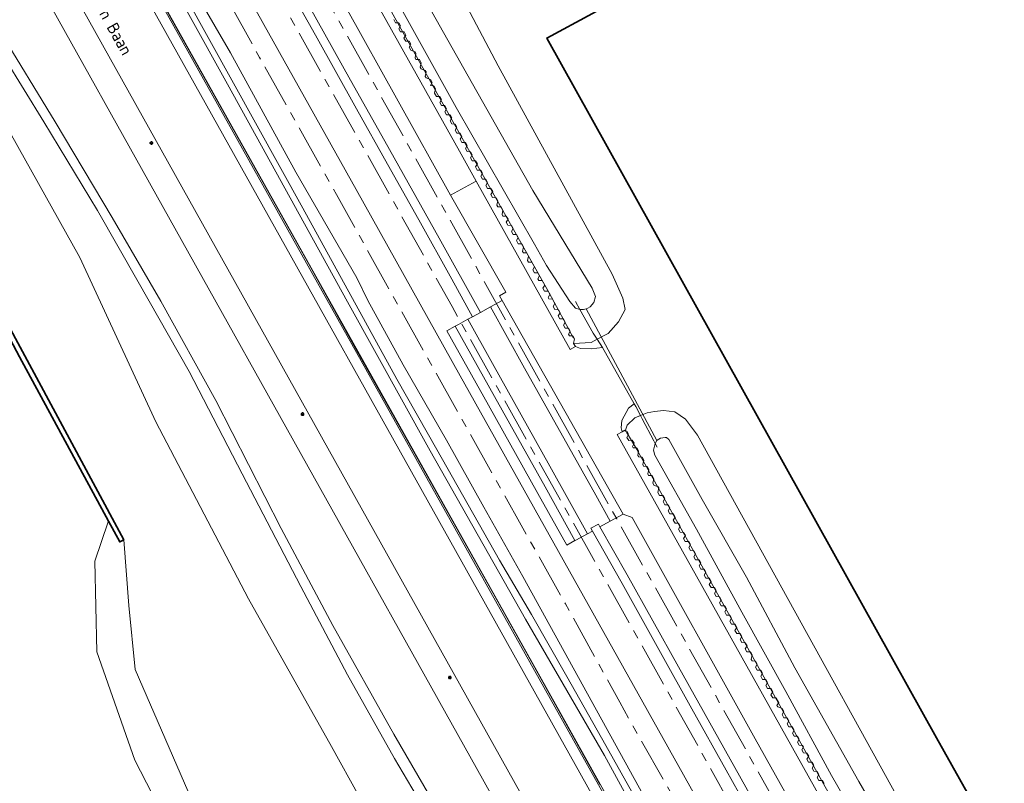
# Model space of a CAD drawing. Header units: metres. Extents: x 152610 to 160096, y 456114 to 462495.
# Tile 153 of 256: x 156691 to 156803, y 459245 to 459332. Entities that reach past the tile are written whole.
import ezdxf
from ezdxf.enums import TextEntityAlignment as Align

# ---------------------------------------------------------------- set-up
doc = ezdxf.new("R2010")
doc.units = ezdxf.units.M
doc.header["$LTSCALE"] = 0.5
doc.linetypes.add('AM-AS-SO', pattern=[16, 10, -2, 2, -2])
doc.layers.get('0').update_dxf_attribs({"linetype": 'CONTINUOUS'})
for name, color, linetype, lineweight in [('B-PV-AM-AS_SPOOR_TREIN-G', 10, 'AM-AS-SO', 18), ('B-PV-GK-KADEMUUR-GV', 251, 'CONTINUOUS', 35), ('B-PV-GK-KEERWAND_DAMWAND-G', 251, 'CONTINUOUS', 18), ('B-PV-GR-GRAS-GV', 251, 'CONTINUOUS', 13), ('B-PV-GR-GROENVOORZIENING-GV', 251, 'CONTINUOUS', 18), ('B-PV-GW-TALUD_KRUIN-G', 251, 'CONTINUOUS', 18), ('B-PV-IE-MEUBILAIR-S', 251, 'CONTINUOUS', 25), ('B-PV-IE-TERREINAFSCHEIDING_KUNSTMATIG_HEKWERK-G', 251, 'IE-TERREINAFSCHEIDING_KUNSTMATIG-SO', 18), ('B-PV-IE-TERREINAFSCHEIDING_KUNSTMATIG_MUUR-G', 251, 'IE-TERREINAFSCHEIDING_KUNSTMATIG-SO', 18), ('B-PV-KW-KUNSTWERK_DUIKER-G', 251, 'CONTINUOUS', 18), ('B-PV-KW-KUNSTWERK_GELUIDSWERING_SCHERM-G', 251, 'CONTINUOUS', 18), ('B-PV-OG-BEBOUWING-GV', 6, 'CONTINUOUS', 35), ('B-PV-OG-TERREIN_BEGROEID-GV', 251, 'CONTINUOUS', 18), ('B-PV-OG-TERREIN_OEVER-GV', 251, 'CONTINUOUS', 18), ('B-PV-OG-TOPOGRAFIE-T18', 1, 'CONTINUOUS', 18), ('B-PV-OG-WATER-GV', 251, 'CONTINUOUS', 18), ('B-PV-OG-WATER_SLOOT-GV', 251, 'CONTINUOUS', 18), ('B-PV-VH-GESLOTENVERHARDING-GV', 251, 'CONTINUOUS', 18), ('B-PV-VH-GESLOTENVERHARDING_ASFALT-GV', 251, 'CONTINUOUS', 18), ('B-PV-VH-HALFVERHARDING-GV', 251, 'CONTINUOUS', 18), ('B-PV-VH-OPENVERHARDING-GV', 251, 'CONTINUOUS', 18)]:
    doc.layers.add(name, color=color, linetype=linetype, lineweight=lineweight)
doc.styles.add('NLCS-ISO-M750-T18', font='NLCS-ISO.ttf', dxfattribs={"height": 1.35})
doc.linetypes.add('IE-TERREINAFSCHEIDING_KUNSTMATIG-SO', pattern='A,4,[82,NLCS.SHX,S=0.75,R=90,X=0,Y=0],4,-2', length=10)

# ---------------------------------------------------------------- blocks, each defined once
blk = doc.blocks.new('SIE-MEUBILAIR_PAAL_LICHTMAST-SO')
for points in [[(-0.62, 0), (-1, 0)], [(-0.71, 0.71), (-0.44, 0.44)], [(0, 1), (0, 0.62)], [(0.44, 0.44), (0.71, 0.71)], [(1, 0), (0.62, 0)], [(-0.71, -0.71), (-0.44, -0.44)], [(0, -0.62), (0, -1)], [(0.44, -0.44), (0.71, -0.71)]]:
    blk.add_lwpolyline(points)
blk.add_circle((0, 0), 0.5)

msp = doc.modelspace()

# ---------------------------------------------------------------- linework, layer by layer
at = {"layer": 'B-PV-AM-AS_SPOOR_TREIN-G', "flags": 128}
for points in [[(157073.923, 458703.508), (157070.489, 458709.249), (157066.91, 458714.847), (157062.128, 458721.638), (157057.097, 458728.631), (157051.869, 458735.802), (157045.506, 458744.715), (157041.014, 458751.493), (157037.872, 458756.499), (157030.564, 458769.065), (157025.182, 458778.679), (157019.95, 458788.16), (157014.87, 458797.196), (157009.159, 458807.451), (157003.692, 458817.33), (156998.247, 458827.019), (156992.902, 458836.561), (156987.974, 458845.38), (156981.862, 458856.321), (156975.771, 458867.273), (156970.421, 458876.824), (156964.866, 458886.746), (156959.338, 458896.601), (156954.475, 458905.291), (156949.616, 458914.045), (156945.027, 458922.246), (156940.787, 458929.811), (156935.089, 458940.098), (156930.557, 458948.111), (156926.123, 458956.1), (156921.369, 458964.601), (156917.131, 458972.179), (156911.444, 458982.22), (156906.273, 458991.619), (156900.678, 459001.556), (156895.951, 459010.061), (156892.907, 459015.557), (156889.801, 459021.023), (156885.478, 459028.829), (156880.261, 459038.203), (156875.121, 459047.32), (156871.207, 459054.255), (156865.756, 459064.117), (156859.982, 459074.413), (156855.417, 459082.546), (156850.032, 459092.225), (156844.491, 459102.091), (156838.299, 459113.226), (156832.128, 459124.258), (156826.014, 459135.209), (156819.941, 459146.096), (156814.467, 459155.943), (156809.194, 459165.414), (156803.296, 459175.935), (156797.703, 459185.876), (156792.778, 459194.557), (156787.204, 459204.499), (156781.613, 459214.569), (156774.212, 459227.901), (156766.359, 459241.9), (156759.606, 459253.913), (156753.438, 459265.111), (156748.374, 459274.087), (156742.084, 459285.369), (156734.735, 459298.45), (156727.347, 459311.733), (156718.595, 459327.371), (156711.282, 459340.515), (156706.367, 459349.318), (156698.572, 459363.303), (156693.708, 459372.796), (156689.638, 459381.578), (156686.692, 459388.533), (156683.273, 459396.713), (156678.507, 459407.918), (156674.622, 459416.467), (156672.222, 459421.438), (156668.3, 459429.166)], [(156969.105, 458899.441), (156759.271, 459274.788), (156678.584, 459419.466)], [(156947.98, 458927.714), (156938.992, 458943.842), (156929.818, 458960.255), (156917.329, 458982.623), (156904.778, 459005.047), (156892.049, 459027.849), (156871.798, 459064.068), (156858.307, 459088.146), (156844.276, 459113.326), (156826.407, 459145.275), (156812.379, 459170.397), (156796.974, 459197.951), (156782.288, 459224.261), (156760.98, 459262.423), (156740.507, 459298.986), (156725.645, 459325.584), (156710.113, 459353.334)]]:
    msp.add_lwpolyline(points, dxfattribs=at)
at = {"layer": 'B-PV-GK-KADEMUUR-GV', "flags": 128}
msp.add_lwpolyline([(156703.128, 459272.399), (156688.849, 459298.887), (156688.34, 459298.641), (156691.256, 459293.25), (156701.384, 459274.522), (156702.66, 459272.161)], close=True, dxfattribs=at)
at = {"layer": 'B-PV-GK-KEERWAND_DAMWAND-G', "flags": 128}
for points in [[(156733.867, 459331.67), (156734.061, 459331.321), (156734.456, 459331.311), (156734.65, 459330.961), (156734.45, 459330.621), (156734.644, 459330.272), (156735.038, 459330.262), (156735.233, 459329.912), (156735.033, 459329.572), (156735.227, 459329.223), (156735.621, 459329.213), (156735.815, 459328.863), (156735.615, 459328.523), (156735.81, 459328.174), (156736.301, 459327.989), (156736.398, 459327.814), (156736.295, 459327.299), (156736.392, 459327.125), (156736.787, 459327.115), (156736.981, 459326.765), (156736.878, 459326.25), (156736.975, 459326.076), (156737.467, 459325.891), (156737.564, 459325.716), (156737.461, 459325.201), (156737.558, 459325.027), (156738.049, 459324.842), (156738.244, 459324.492), (156738.043, 459324.152), (156738.438, 459324.143), (156738.632, 459323.793), (156738.529, 459323.278), (156738.723, 459322.929), (156739.118, 459322.919), (156739.312, 459322.569), (156739.112, 459322.229), (156739.306, 459321.88), (156739.7, 459321.87), (156739.895, 459321.52), (156739.695, 459321.18), (156739.889, 459320.831), (156740.283, 459320.821), (156740.477, 459320.471), (156740.277, 459320.131), (156740.472, 459319.782), (156740.866, 459319.772), (156741.06, 459319.422), (156740.86, 459319.082), (156741.054, 459318.733), (156741.449, 459318.723), (156741.643, 459318.373), (156741.443, 459318.033), (156741.637, 459317.684), (156742.031, 459317.674), (156742.226, 459317.324), (156742.026, 459316.984), (156742.22, 459316.635), (156742.614, 459316.625), (156742.808, 459316.275), (156742.608, 459315.935), (156742.803, 459315.586), (156743.197, 459315.576), (156743.391, 459315.226), (156743.191, 459314.886), (156743.385, 459314.537), (156743.78, 459314.527), (156743.974, 459314.177), (156743.774, 459313.837), (156743.968, 459313.488), (156744.362, 459313.478), (156744.557, 459313.128), (156744.356, 459312.788), (156744.551, 459312.439), (156744.945, 459312.429), (156745.139, 459312.079), (156744.939, 459311.739), (156745.133, 459311.39), (156745.528, 459311.38), (156745.722, 459311.03), (156745.619, 459310.515), (156745.716, 459310.341), (156746.111, 459310.331), (156746.305, 459309.981), (156746.202, 459309.466), (156746.299, 459309.292), (156746.693, 459309.282), (156746.888, 459308.932), (156746.687, 459308.592), (156746.882, 459308.243), (156747.276, 459308.233), (156747.47, 459307.883), (156747.27, 459307.543), (156747.464, 459307.194), (156747.859, 459307.184), (156748.053, 459306.834), (156747.853, 459306.494), (156748.047, 459306.145), (156748.442, 459306.135), (156748.636, 459305.785), (156748.533, 459305.27), (156748.63, 459305.096), (156749.024, 459305.086), (156749.219, 459304.736), (156749.116, 459304.221), (156749.213, 459304.047), (156749.607, 459304.037), (156749.898, 459303.512), (156749.698, 459303.172), (156749.893, 459302.823), (156750.287, 459302.813), (156750.481, 459302.463), (156750.281, 459302.123), (156750.378, 459301.948), (156750.773, 459301.939), (156751.064, 459301.414), (156750.864, 459301.074), (156751.058, 459300.725), (156751.452, 459300.715), (156751.647, 459300.365), (156751.447, 459300.025), (156751.544, 459299.85), (156751.938, 459299.841), (156752.229, 459299.316), (156752.029, 459298.976), (156752.224, 459298.627), (156752.618, 459298.617), (156752.812, 459298.267), (156752.612, 459297.927), (156752.806, 459297.578), (156753.201, 459297.568), (156753.395, 459297.218), (156753.195, 459296.878), (156753.389, 459296.529), (156753.783, 459296.519), (156753.978, 459296.169), (156753.778, 459295.829), (156753.875, 459295.654), (156754.269, 459295.645), (156754.463, 459295.295), (156754.36, 459294.78), (156754.555, 459294.431)], [(156760.181, 459284.879), (156760.243, 459284.767), (156760.408, 459284.765), (156760.616, 459284.424), (156760.429, 459284.076), (156760.637, 459283.734), (156761.031, 459283.74), (156761.239, 459283.398), (156761.053, 459283.051), (156761.157, 459282.88), (156761.551, 459282.886), (156761.759, 459282.544), (156761.674, 459282.024), (156761.768, 459281.848), (156762.162, 459281.832), (156762.351, 459281.48), (156762.241, 459280.967), (156762.335, 459280.79), (156762.729, 459280.775), (156762.918, 459280.422), (156762.808, 459279.909), (156762.902, 459279.733), (156763.297, 459279.717), (156763.486, 459279.365), (156763.375, 459278.851), (156763.536, 459278.599), (156763.964, 459278.493), (156764.062, 459278.319), (156763.96, 459277.804), (156764.155, 459277.454), (156764.549, 459277.446), (156764.744, 459277.097), (156764.545, 459276.756), (156764.74, 459276.407), (156765.135, 459276.398), (156765.33, 459276.049), (156765.13, 459275.709), (156765.326, 459275.359), (156765.72, 459275.351), (156765.915, 459275.001), (156765.716, 459274.661), (156765.911, 459274.312), (156766.305, 459274.303), (156766.5, 459273.954), (156766.301, 459273.613), (156766.496, 459273.264), (156766.891, 459273.255), (156767.086, 459272.906), (156766.886, 459272.566), (156767.082, 459272.217), (156767.476, 459272.208), (156767.671, 459271.859), (156767.472, 459271.518), (156767.667, 459271.169), (156768.061, 459271.16), (156768.256, 459270.811), (156768.057, 459270.471), (156768.252, 459270.122), (156768.647, 459270.113), (156768.842, 459269.764), (156768.642, 459269.423), (156768.838, 459269.074), (156769.232, 459269.065), (156769.427, 459268.716), (156769.228, 459268.376), (156769.423, 459268.026), (156769.817, 459268.018), (156770.012, 459267.668), (156769.813, 459267.328), (156770.008, 459266.979), (156770.403, 459266.97), (156770.598, 459266.621), (156770.398, 459266.28), (156770.594, 459265.931), (156770.988, 459265.923), (156771.183, 459265.573), (156770.984, 459265.233), (156771.179, 459264.884), (156771.573, 459264.875), (156771.768, 459264.526), (156771.569, 459264.185), (156771.764, 459263.836), (156772.159, 459263.827), (156772.354, 459263.478), (156772.154, 459263.138), (156772.35, 459262.789), (156772.744, 459262.78), (156772.939, 459262.431), (156772.74, 459262.09), (156772.935, 459261.741), (156773.329, 459261.732), (156773.524, 459261.383), (156773.325, 459261.043), (156773.52, 459260.693), (156773.915, 459260.685), (156774.11, 459260.336), (156773.91, 459259.995), (156774.106, 459259.646), (156774.5, 459259.637), (156774.695, 459259.288), (156774.593, 459258.773), (156774.691, 459258.598), (156775.085, 459258.59), (156775.28, 459258.24), (156775.081, 459257.9), (156775.276, 459257.551), (156775.671, 459257.542), (156775.866, 459257.193), (156775.667, 459256.852), (156775.862, 459256.503), (156776.256, 459256.494), (156776.451, 459256.145), (156776.252, 459255.805), (156776.447, 459255.456), (156776.841, 459255.447), (156777.036, 459255.098), (156776.837, 459254.757), (156777.032, 459254.408), (156777.427, 459254.399), (156777.719, 459253.876), (156777.52, 459253.535), (156777.618, 459253.361), (156778.11, 459253.177), (156778.305, 459252.828), (156778.105, 459252.488), (156778.301, 459252.138), (156778.695, 459252.13), (156778.89, 459251.78), (156778.691, 459251.44), (156778.886, 459251.091), (156779.28, 459251.082), (156779.475, 459250.733), (156779.276, 459250.392), (156779.471, 459250.043), (156779.866, 459250.035), (156780.061, 459249.685), (156779.861, 459249.345), (156780.057, 459248.996), (156780.451, 459248.987), (156780.548, 459248.812), (156780.349, 459248.472), (156780.544, 459248.123), (156780.939, 459248.114), (156781.134, 459247.765), (156780.935, 459247.424), (156781.13, 459247.075), (156781.524, 459247.066), (156781.719, 459246.717), (156781.52, 459246.377), (156781.715, 459246.028), (156782.109, 459246.019), (156782.304, 459245.67), (156782.105, 459245.329), (156782.3, 459244.98), (156782.695, 459244.971), (156782.89, 459244.622)]]:
    msp.add_lwpolyline(points, dxfattribs=at)
at = {"layer": 'B-PV-GR-GRAS-GV', "flags": 128}
for points in [[(156756.343, 459294.902), (156754.36, 459294.78), (156754.555, 459294.431), (156755.135, 459294.218), (156756.355, 459294.15), (156757.659, 459294.308), (156757.043, 459295.261)], [(156760.181, 459284.879), (156760.243, 459284.767), (156760.451, 459285.468), (156761.346, 459286.297), (156761.974, 459286.564), (156761.429, 459287.6), (156761.257, 459287.906), (156760.605, 459287.405), (156759.851, 459285.998), (156759.785, 459285.149), (156759.882, 459284.718)]]:
    msp.add_lwpolyline(points, close=True, dxfattribs=at)
at = {"layer": 'B-PV-GR-GROENVOORZIENING-GV', "flags": 128}
msp.add_lwpolyline([(156969.074, 458865.341), (156893.786, 459000), (156876.343, 459031.198), (156776.939, 459209.19), (156681.21, 459380.233), (156679.453, 459383.412), (156676.8, 459394.349), (156675.657, 459397.745), (156672.657, 459405.021), (156671.727, 459407.023), (156671.727, 459407.025), (156669.031, 459405.532), (156668.043, 459404.99), (156667.649, 459404.772), (156666.585, 459404.179), (156671.156, 459395.87), (156680.212, 459379.682), (156680.789, 459378.651), (156775.861, 459208.62), (156860.315, 459057.465), (156875.331, 459030.59), (156892.44, 459000), (156972.984, 458855.992)], dxfattribs=at)
at = {"layer": 'B-PV-GW-TALUD_KRUIN-G', "flags": 128}
for points in [[(156739.895, 459237.468), (156733.97, 459247.504), (156728.599, 459257.034), (156723.272, 459267.07), (156716.602, 459279.916), (156710.581, 459291.565), (156704.747, 459301.785), (156700.117, 459309.933), (156694.025, 459320.014), (156687.269, 459330.97)], [(156688.91, 459330.442), (156695.298, 459320.039), (156701.779, 459309.129), (156707.334, 459299.6), (156713.586, 459288.275), (156721.044, 459273.679), (156726.926, 459262.629), (156733.872, 459250.245), (156743.455, 459233.764)]]:
    msp.add_lwpolyline(points, dxfattribs=at)
at = {"layer": 'B-PV-IE-TERREINAFSCHEIDING_KUNSTMATIG_HEKWERK-G', "flags": 128}
for points in [[(156692.367, 459380.971), (156698.288, 459368.634), (156704.543, 459357.135), (156714.246, 459339.77), (156729.592, 459312.329), (156741.447, 459291.099), (156761.713, 459254.858), (156787.914, 459208.029), (156812.796, 459163.404), (156838.723, 459117.021), (156866.983, 459066.512), (156890.343, 459024.691), (156915.198, 458980.223), (156935.744, 458943.463), (156953.267, 458912.101), (156969.302, 458883.395), (156988.641, 458848.796), (157005.712, 458818.252), (157029.097, 458776.35), (157042.82, 458752.761), (157049.521, 458742.664)], [(156706.16, 459379.741), (156709.256, 459376.352), (156713.319, 459368.995), (156722.048, 459353.295), (156743.276, 459315.328), (156751.571, 459300.561), (156754.35, 459295.384)], [(156754.559, 459299.573), (156755.08, 459298.651), (156756.587, 459295.966), (156757.043, 459295.261), (156757.659, 459294.308), (156761.257, 459287.906), (156761.429, 459287.6), (156761.974, 459286.564), (156762.174, 459286.183), (156763.48, 459283.69), (156763.648, 459283.364), (156763.864, 459282.946)], [(156760.378, 459284.679), (156761.425, 459282.961), (156772.908, 459262.395), (156784.648, 459241.32), (156793.357, 459225.659), (156799.215, 459215.167), (156813.916, 459188.935), (156819.053, 459179.556), (156824.932, 459169.045), (156842.519, 459137.624), (156857.217, 459111.543)]]:
    msp.add_lwpolyline(points, dxfattribs=at)
at = {"layer": 'B-PV-IE-TERREINAFSCHEIDING_KUNSTMATIG_MUUR-G', "flags": 128}
for points in [[(156742.856, 459297.823), (156740.486, 459302.099), (156736.711, 459308.878), (156733.169, 459315.214), (156729.644, 459321.522), (156724.969, 459329.896), (156721.118, 459336.736), (156716.998, 459344.123), (156713.498, 459350.359), (156711.83, 459353.355), (156709.293, 459357.895), (156706.082, 459363.634), (156703.132, 459368.933), (156698.633, 459377.057), (156695.712, 459382.572), (156692.21, 459389.234), (156689.807, 459393.697), (156685.888, 459400.79), (156686.764, 459401.268)], [(156686.764, 459401.268), (156692.202, 459391.367), (156697.855, 459380.641), (156704.509, 459368.457), (156709.019, 459360.418), (156715.075, 459349.564), (156720.93, 459339.152), (156725.104, 459331.646), (156728.954, 459324.792), (156732.845, 459317.834), (156739.026, 459306.775), (156743.737, 459298.304)], [(156757.355, 459273.884), (156760.458, 459268.403), (156766.307, 459257.945), (156780.38, 459232.761), (156784.665, 459225.143), (156788.687, 459217.939), (156792.627, 459210.861), (156796.634, 459203.699), (156800.88, 459196.08), (156804.556, 459189.525), (156808.606, 459182.304), (156810.779, 459178.414), (156814.573, 459171.621), (156818.323, 459164.86), (156822.482, 459157.474), (156825.273, 459152.442), (156829.657, 459144.621), (156833.919, 459136.998), (156838.09, 459129.515), (156842.399, 459121.795), (156847.11, 459113.378)], [(156846.222, 459112.882), (156843.525, 459117.716), (156838.349, 459127.01), (156834.186, 459134.48), (156830.349, 459141.294), (156825.899, 459149.242), (156822.452, 459155.467), (156819.247, 459161.227), (156816.119, 459166.793), (156812.694, 459172.917), (156809.181, 459179.208), (156805.842, 459185.206), (156802.534, 459191.138), (156799.36, 459196.789), (156796, 459202.775), (156792.041, 459209.891), (156787.62, 459217.79), (156784.292, 459223.745), (156779.613, 459232.122), (156775.349, 459239.701), (156771.745, 459246.151), (156767.826, 459253.137), (156764.255, 459259.549), (156759.875, 459267.425), (156756.492, 459273.407)]]:
    msp.add_lwpolyline(points, dxfattribs=at)
at = {"layer": 'B-PV-KW-KUNSTWERK_DUIKER-G', "flags": 128}
msp.add_lwpolyline([(156763.85, 459283.728), (156755.805, 459298.738)], dxfattribs=at)
at = {"layer": 'B-PV-KW-KUNSTWERK_GELUIDSWERING_SCHERM-G', "flags": 128}
for points in [[(157075.55, 458675.062), (157010.556, 458791.191), (156963.207, 458876.063), (156895.491, 458997.127), (156752.814, 459252.724), (156667.686, 459404.75)], [(156757.333, 459244.534), (156750.615, 459256.593), (156745.426, 459265.899), (156739.387, 459276.644), (156734.212, 459285.858), (156729.708, 459293.871), (156724.339, 459303.552), (156719.3, 459312.537), (156713.5, 459322.923), (156707.228, 459334.132), (156702.414, 459342.761), (156696.763, 459352.83), (156688.992, 459366.698), (156683.636, 459376.228), (156679.358, 459383.967), (156673.771, 459393.947), (156671.647, 459397.761)]]:
    msp.add_lwpolyline(points, dxfattribs=at)
at = {"layer": 'B-PV-OG-BEBOUWING-GV', "flags": 128}
msp.add_lwpolyline([(156795.376, 459411.958), (156802.559, 459399.645), (156803.715, 459400.537), (156822.155, 459367.856), (156780.06, 459344.84), (156779.944, 459345.034), (156760.317, 459334.422), (156759.956, 459334.226), (156758.774, 459333.587), (156757.547, 459332.926), (156756.491, 459332.358), (156751.301, 459329.567), (156795.694, 459249.861), (156839.4, 459171.921)], dxfattribs=at)
at = {"layer": 'B-PV-OG-TERREIN_BEGROEID-GV', "flags": 128}
for points in [[(156880.935, 459000), (156673.12, 459371.996), (156672.057, 459373.756), (156671.67, 459374.335), (156671.284, 459374.913), (156670.548, 459375.773), (156669.735, 459376.494), (156665.091, 459377.21), (156662.878, 459373.392), (156662.769, 459367.856), (156698.13, 459304.57), (156706.778, 459285.854), (156717.333, 459265.691), (156726.785, 459248.863), (156736.237, 459231.761)], [(156736.237, 459231.761), (156726.785, 459248.863), (156717.333, 459265.691), (156706.778, 459285.854), (156698.13, 459304.57), (156662.769, 459367.856), (156662.878, 459373.392), (156665.091, 459377.21), (156669.735, 459376.494), (156670.548, 459375.773), (156671.284, 459374.913), (156671.67, 459374.335), (156672.057, 459373.756), (156673.12, 459371.996), (156880.935, 459000)], [(156854.182, 459054.039), (156675.714, 459373.504)], [(156687.269, 459330.97), (156694.025, 459320.014), (156700.117, 459309.933), (156704.747, 459301.785), (156710.581, 459291.565), (156716.602, 459279.916), (156723.272, 459267.07), (156728.599, 459257.034), (156733.97, 459247.504), (156739.895, 459237.468)], [(156739.895, 459237.468), (156733.97, 459247.504), (156728.599, 459257.034), (156723.272, 459267.07), (156716.602, 459279.916), (156710.581, 459291.565), (156704.747, 459301.785), (156700.117, 459309.933), (156694.025, 459320.014), (156687.269, 459330.97)], [(156743.455, 459233.764), (156733.872, 459250.245), (156726.926, 459262.629), (156721.044, 459273.679), (156713.586, 459288.275), (156707.334, 459299.6), (156701.779, 459309.129), (156695.298, 459320.039), (156688.91, 459330.442)], [(156688.91, 459330.442), (156695.298, 459320.039), (156701.779, 459309.129), (156707.334, 459299.6), (156713.586, 459288.275), (156721.044, 459273.679), (156726.926, 459262.629), (156733.872, 459250.245), (156743.455, 459233.764)], [(156688.849, 459298.887), (156703.128, 459272.399), (156703.707, 459264.934), (156704.417, 459257.639), (156712.177, 459239.772)]]:
    msp.add_lwpolyline(points, dxfattribs=at)
at = {"layer": 'B-PV-OG-TERREIN_OEVER-GV', "flags": 128}
for points in [[(156684.713, 459381.671), (156697.033, 459358.086), (156710.213, 459334.21), (156723.526, 459310.196), (156734.238, 459290.705), (156738.77, 459282.683), (156745.907, 459270.101), (156749.556, 459263.9), (156753.587, 459256.85), (156758.032, 459248.979), (156766.569, 459233.733)], [(156681.21, 459380.233), (156776.939, 459209.19)], [(156768.389, 459228.555), (156757.864, 459247.843), (156748.881, 459263.359), (156738.028, 459282.537), (156728.603, 459299.529), (156714.918, 459324.335), (156705.933, 459340.562), (156693.596, 459362.417), (156684.5, 459379.109)], [(156770.861, 459227.788), (156750.626, 459264.52), (156748.562, 459268.216), (156744.125, 459276.121), (156739.895, 459283.764), (156734.951, 459292.35), (156730.919, 459299.669), (156729.662, 459302.235), (156722.702, 459314.276), (156715.284, 459327.906), (156710.05, 459336.923), (156707.045, 459342.003), (156702.072, 459350.812), (156698.448, 459357.613), (156695.95, 459362.258), (156694.174, 459365.468), (156691.465, 459370.565), (156689.265, 459375.198)], [(156738.199, 459332.567), (156742.349, 459325.212), (156749.705, 459312.204), (156756.484, 459301.09), (156756.839, 459300.125), (156756.665, 459299.431), (156756.261, 459298.934), (156755.985, 459298.795), (156755.805, 459298.738), (156755.478, 459298.633), (156755.08, 459298.651), (156756.587, 459295.966), (156757.043, 459295.261), (156758.277, 459295.894), (156759.452, 459297.232), (156760.24, 459298.63), (156759.971, 459299.92), (156758.757, 459302.668), (156745.764, 459326.425), (156734.736, 459347.295)], [(156733.867, 459331.67), (156734.061, 459331.321), (156734.456, 459331.311), (156734.65, 459330.961), (156734.45, 459330.621), (156734.644, 459330.272), (156735.038, 459330.262), (156735.233, 459329.912), (156735.033, 459329.572), (156735.227, 459329.223), (156735.621, 459329.213), (156735.815, 459328.863), (156735.615, 459328.523), (156735.81, 459328.174), (156736.301, 459327.989), (156736.398, 459327.814), (156736.295, 459327.299), (156736.392, 459327.125), (156736.787, 459327.115), (156736.981, 459326.765), (156736.878, 459326.25), (156736.975, 459326.076), (156737.467, 459325.891), (156737.564, 459325.716), (156737.461, 459325.201), (156737.558, 459325.027), (156738.049, 459324.842), (156738.244, 459324.492), (156738.043, 459324.152), (156738.438, 459324.143), (156738.632, 459323.793), (156738.529, 459323.278), (156738.723, 459322.929), (156739.118, 459322.919), (156739.312, 459322.569), (156739.112, 459322.229), (156739.306, 459321.88), (156739.7, 459321.87), (156739.895, 459321.52), (156739.695, 459321.18), (156739.889, 459320.831), (156740.283, 459320.821), (156740.477, 459320.471), (156740.277, 459320.131), (156740.472, 459319.782), (156740.866, 459319.772), (156741.06, 459319.422), (156740.86, 459319.082), (156741.054, 459318.733), (156741.449, 459318.723), (156741.643, 459318.373), (156741.443, 459318.033), (156741.637, 459317.684), (156742.031, 459317.674), (156742.226, 459317.324), (156742.026, 459316.984), (156742.22, 459316.635), (156742.614, 459316.625), (156742.808, 459316.275), (156742.608, 459315.935), (156742.803, 459315.586), (156743.197, 459315.576), (156743.391, 459315.226), (156743.191, 459314.886), (156743.385, 459314.537), (156743.78, 459314.527), (156743.974, 459314.177), (156743.774, 459313.837), (156743.968, 459313.488), (156744.362, 459313.478), (156744.557, 459313.128), (156744.356, 459312.788), (156744.551, 459312.439), (156744.945, 459312.429), (156745.139, 459312.079), (156744.939, 459311.739), (156745.133, 459311.39), (156745.528, 459311.38), (156745.722, 459311.03), (156745.619, 459310.515), (156745.716, 459310.341), (156746.111, 459310.331), (156746.305, 459309.981), (156746.202, 459309.466), (156746.299, 459309.292), (156746.693, 459309.282), (156746.888, 459308.932), (156746.687, 459308.592), (156746.882, 459308.243), (156747.276, 459308.233), (156747.47, 459307.883), (156747.27, 459307.543), (156747.464, 459307.194), (156747.859, 459307.184), (156748.053, 459306.834), (156747.853, 459306.494), (156748.047, 459306.145), (156748.442, 459306.135), (156748.636, 459305.785), (156748.533, 459305.27), (156748.63, 459305.096), (156749.024, 459305.086), (156749.219, 459304.736), (156749.116, 459304.221), (156749.213, 459304.047), (156749.607, 459304.037), (156749.898, 459303.512), (156749.698, 459303.172), (156749.893, 459302.823), (156750.287, 459302.813), (156750.481, 459302.463), (156750.281, 459302.123), (156750.378, 459301.948), (156750.773, 459301.939), (156751.064, 459301.414), (156750.864, 459301.074), (156751.058, 459300.725), (156751.452, 459300.715), (156751.647, 459300.365), (156751.447, 459300.025), (156751.544, 459299.85), (156751.938, 459299.841), (156752.229, 459299.316), (156752.029, 459298.976), (156752.224, 459298.627), (156752.618, 459298.617), (156752.812, 459298.267), (156752.612, 459297.927), (156752.806, 459297.578), (156753.201, 459297.568), (156753.395, 459297.218), (156753.195, 459296.878), (156753.389, 459296.529), (156753.783, 459296.519), (156753.978, 459296.169), (156753.778, 459295.829), (156753.875, 459295.654), (156754.269, 459295.645), (156754.463, 459295.295), (156754.36, 459294.78), (156756.343, 459294.902), (156757.043, 459295.261), (156756.587, 459295.966), (156755.08, 459298.651), (156754.579, 459298.792), (156753.908, 459299.551), (156751.264, 459303.661), (156749.885, 459306.079), (156740.973, 459321.656), (156728.677, 459343.848)], [(156801.705, 459224.16), (156768.459, 459284.346), (156767.109, 459286.165), (156765.872, 459286.984), (156764.613, 459287.155), (156763.572, 459287.019), (156762.731, 459286.886), (156761.974, 459286.564), (156762.174, 459286.183), (156763.48, 459283.69), (156763.648, 459283.364), (156763.85, 459283.728), (156763.876, 459283.768), (156764.267, 459283.999), (156764.774, 459284.07), (156764.935, 459284.07), (156765.212, 459283.84), (156768.986, 459277.004), (156774.056, 459268.142), (156779.568, 459257.829), (156786.837, 459244.869), (156790.471, 459238.655)], [(156789.812, 459235.011), (156783.724, 459245.553), (156778.537, 459255.106), (156773.513, 459264.176), (156768.372, 459273.614), (156763.603, 459282.062), (156763.464, 459282.637), (156763.648, 459283.364), (156763.48, 459283.69), (156762.174, 459286.183), (156761.974, 459286.564), (156761.346, 459286.297), (156760.451, 459285.468), (156760.243, 459284.767), (156760.408, 459284.765), (156760.616, 459284.424), (156760.429, 459284.076), (156760.637, 459283.734), (156761.031, 459283.74), (156761.239, 459283.398), (156761.053, 459283.051), (156761.157, 459282.88), (156761.551, 459282.886), (156761.759, 459282.544), (156761.674, 459282.024), (156761.768, 459281.848), (156762.162, 459281.832), (156762.351, 459281.48), (156762.241, 459280.967), (156762.335, 459280.79), (156762.729, 459280.775), (156762.918, 459280.422), (156762.808, 459279.909), (156762.902, 459279.733), (156763.297, 459279.717), (156763.486, 459279.365), (156763.375, 459278.851), (156763.536, 459278.599), (156763.964, 459278.493), (156764.062, 459278.319), (156763.96, 459277.804), (156764.155, 459277.454), (156764.549, 459277.446), (156764.744, 459277.097), (156764.545, 459276.756), (156764.74, 459276.407), (156765.135, 459276.398), (156765.33, 459276.049), (156765.13, 459275.709), (156765.326, 459275.359), (156765.72, 459275.351), (156765.915, 459275.001), (156765.716, 459274.661), (156765.911, 459274.312), (156766.305, 459274.303), (156766.5, 459273.954), (156766.301, 459273.613), (156766.496, 459273.264), (156766.891, 459273.255), (156767.086, 459272.906), (156766.886, 459272.566), (156767.082, 459272.217), (156767.476, 459272.208), (156767.671, 459271.859), (156767.472, 459271.518), (156767.667, 459271.169), (156768.061, 459271.16), (156768.256, 459270.811), (156768.057, 459270.471), (156768.252, 459270.122), (156768.647, 459270.113), (156768.842, 459269.764), (156768.642, 459269.423), (156768.838, 459269.074), (156769.232, 459269.065), (156769.427, 459268.716), (156769.228, 459268.376), (156769.423, 459268.026), (156769.817, 459268.018), (156770.012, 459267.668), (156769.813, 459267.328), (156770.008, 459266.979), (156770.403, 459266.97), (156770.598, 459266.621), (156770.398, 459266.28), (156770.594, 459265.931), (156770.988, 459265.923), (156771.183, 459265.573), (156770.984, 459265.233), (156771.179, 459264.884), (156771.573, 459264.875), (156771.768, 459264.526), (156771.569, 459264.185), (156771.764, 459263.836), (156772.159, 459263.827), (156772.354, 459263.478), (156772.154, 459263.138), (156772.35, 459262.789), (156772.744, 459262.78), (156772.939, 459262.431), (156772.74, 459262.09), (156772.935, 459261.741), (156773.329, 459261.732), (156773.524, 459261.383), (156773.325, 459261.043), (156773.52, 459260.693), (156773.915, 459260.685), (156774.11, 459260.336), (156773.91, 459259.995), (156774.106, 459259.646), (156774.5, 459259.637), (156774.695, 459259.288), (156774.593, 459258.773), (156774.691, 459258.598), (156775.085, 459258.59), (156775.28, 459258.24), (156775.081, 459257.9), (156775.276, 459257.551), (156775.671, 459257.542), (156775.866, 459257.193), (156775.667, 459256.852), (156775.862, 459256.503), (156776.256, 459256.494), (156776.451, 459256.145), (156776.252, 459255.805), (156776.447, 459255.456), (156776.841, 459255.447), (156777.036, 459255.098), (156776.837, 459254.757), (156777.032, 459254.408), (156777.427, 459254.399), (156777.719, 459253.876), (156777.52, 459253.535), (156777.618, 459253.361), (156778.11, 459253.177), (156778.305, 459252.828), (156778.105, 459252.488), (156778.301, 459252.138), (156778.695, 459252.13), (156778.89, 459251.78), (156778.691, 459251.44), (156778.886, 459251.091), (156779.28, 459251.082), (156779.475, 459250.733), (156779.276, 459250.392), (156779.471, 459250.043), (156779.866, 459250.035), (156780.061, 459249.685), (156779.861, 459249.345), (156780.057, 459248.996), (156780.451, 459248.987), (156780.548, 459248.812), (156780.349, 459248.472), (156780.544, 459248.123), (156780.939, 459248.114), (156781.134, 459247.765), (156780.935, 459247.424), (156781.13, 459247.075), (156781.524, 459247.066), (156781.719, 459246.717), (156781.52, 459246.377), (156781.715, 459246.028), (156782.109, 459246.019), (156782.304, 459245.67), (156782.105, 459245.329), (156782.3, 459244.98), (156782.695, 459244.971), (156782.89, 459244.622)], [(156712.177, 459239.772), (156704.417, 459257.639), (156703.707, 459264.934), (156703.128, 459272.399), (156702.66, 459272.161), (156701.384, 459274.522), (156701.358, 459274.445), (156699.832, 459269.988), (156700.032, 459259.626), (156704.371, 459247.285), (156709.025, 459238.306)]]:
    msp.add_lwpolyline(points, dxfattribs=at)
at = {"layer": 'B-PV-OG-WATER-GV', "flags": 128}
for points in [[(156766.569, 459233.733), (156758.032, 459248.979), (156753.587, 459256.85), (156749.556, 459263.9), (156745.907, 459270.101), (156738.77, 459282.683), (156734.238, 459290.705), (156723.526, 459310.196), (156710.213, 459334.21), (156697.033, 459358.086), (156684.713, 459381.671)], [(156684.5, 459379.109), (156693.596, 459362.417), (156705.933, 459340.562), (156714.918, 459324.335), (156728.603, 459299.529), (156738.028, 459282.537), (156748.881, 459263.359), (156757.864, 459247.843), (156768.389, 459228.555)], [(156728.677, 459343.848), (156740.973, 459321.656), (156749.885, 459306.079), (156751.264, 459303.661), (156753.908, 459299.551), (156754.579, 459298.792), (156755.08, 459298.651), (156755.478, 459298.633), (156755.805, 459298.738), (156755.985, 459298.795), (156756.261, 459298.934), (156756.665, 459299.431), (156756.839, 459300.125), (156756.484, 459301.09), (156749.705, 459312.204), (156742.349, 459325.212), (156738.199, 459332.567)]]:
    msp.add_lwpolyline(points, dxfattribs=at)
at = {"layer": 'B-PV-OG-WATER_SLOOT-GV', "flags": 128}
for points in [[(156709.025, 459238.306), (156704.371, 459247.285), (156700.032, 459259.626), (156699.832, 459269.988), (156701.358, 459274.445), (156701.384, 459274.522), (156691.256, 459293.25)], [(156790.471, 459238.655), (156786.837, 459244.869), (156779.568, 459257.829), (156774.056, 459268.142), (156768.986, 459277.004), (156765.212, 459283.84), (156764.935, 459284.07), (156764.774, 459284.07), (156764.267, 459283.999), (156763.876, 459283.768), (156763.85, 459283.728), (156763.648, 459283.364), (156763.464, 459282.637), (156763.603, 459282.062), (156768.372, 459273.614), (156773.513, 459264.176), (156778.537, 459255.106), (156783.724, 459245.553), (156789.812, 459235.011)]]:
    msp.add_lwpolyline(points, dxfattribs=at)
at = {"layer": 'B-PV-VH-GESLOTENVERHARDING-GV', "flags": 128}
for points in [[(156741.341, 459316.691), (156706.321, 459379.276), (156696.198, 459397.446), (156694.747, 459400.025), (156694.214, 459401.002), (156693.57, 459401.773), (156690.806, 459400.431), (156716.508, 459354.563), (156740.351, 459311.659), (156743.249, 459313.28)], [(156744.891, 459298.934), (156748.777, 459291.948), (156756.877, 459277.499), (156758.529, 459274.533), (156759.985, 459275.339), (156746.235, 459299.667)], [(156757.177, 459274.2), (156757.355, 459273.884), (156758.529, 459274.533), (156756.877, 459277.499), (156748.777, 459291.948), (156744.891, 459298.934), (156743.737, 459298.304), (156742.856, 459297.823), (156742.314, 459297.528), (156745.124, 459292.5), (156751.655, 459280.801), (156755.931, 459273.096), (156756.492, 459273.407), (156756.311, 459273.727)], [(156755.931, 459273.096), (156751.655, 459280.801), (156745.124, 459292.5), (156742.314, 459297.528), (156741.23, 459296.936), (156740.85, 459296.728), (156745.343, 459288.723), (156751.11, 459278.431), (156754.506, 459272.308), (156754.596, 459272.358)], [(156740.85, 459296.728), (156739.919, 459296.221), (156744.649, 459287.733), (156750.263, 459277.695), (156753.574, 459271.793), (156754.506, 459272.308), (156751.11, 459278.431), (156745.343, 459288.723)]]:
    msp.add_lwpolyline(points, close=True, dxfattribs=at)
for points in [[(156721.118, 459336.736), (156724.969, 459329.896), (156729.644, 459321.522), (156733.169, 459315.214), (156736.711, 459308.878), (156740.486, 459302.099), (156742.856, 459297.823), (156743.737, 459298.304), (156739.026, 459306.775), (156732.845, 459317.834), (156728.954, 459324.792), (156725.104, 459331.646), (156720.93, 459339.152)], [(156819.432, 459176.945), (156768.372, 459268.279), (156759.316, 459284.414), (156759.882, 459284.718), (156759.785, 459285.149), (156759.851, 459285.998), (156760.605, 459287.405), (156761.257, 459287.906), (156757.659, 459294.308), (156756.355, 459294.15), (156755.135, 459294.218), (156754.555, 459294.431), (156753.981, 459294.092), (156743.249, 459313.28), (156740.351, 459311.659), (156746.646, 459300.615), (156745.93, 459300.218), (156746.235, 459299.667), (156759.985, 459275.339), (156761.027, 459274.94), (156775.019, 459249.734), (156850.345, 459115.169)], [(156780.38, 459232.761), (156766.307, 459257.945), (156760.458, 459268.403), (156757.355, 459273.884), (156757.177, 459274.2), (156756.311, 459273.727), (156756.492, 459273.407), (156759.875, 459267.425), (156764.255, 459259.549), (156767.826, 459253.137), (156771.745, 459246.151), (156775.349, 459239.701)]]:
    msp.add_lwpolyline(points, dxfattribs=at)
at = {"layer": 'B-PV-VH-GESLOTENVERHARDING_ASFALT-GV', "flags": 128}
msp.add_lwpolyline([(156854.182, 459054.039), (156860.315, 459057.465), (156775.861, 459208.62), (156680.789, 459378.651), (156677.972, 459377.158), (156674.59, 459375.365), (156675.714, 459373.504)], close=True, dxfattribs=at)
at = {"layer": 'B-PV-VH-HALFVERHARDING-GV', "flags": 128}
for points in [[(156689.265, 459375.198), (156691.465, 459370.565), (156694.174, 459365.468), (156695.95, 459362.258), (156698.448, 459357.613), (156702.072, 459350.812), (156707.045, 459342.003), (156710.05, 459336.923), (156715.284, 459327.906), (156722.702, 459314.276), (156729.662, 459302.235), (156730.919, 459299.669), (156734.951, 459292.35), (156739.895, 459283.764), (156744.125, 459276.121), (156748.562, 459268.216), (156750.626, 459264.52), (156770.861, 459227.788)], [(156720.93, 459339.152), (156725.104, 459331.646), (156728.954, 459324.792), (156732.845, 459317.834), (156739.026, 459306.775), (156743.737, 459298.304), (156744.891, 459298.934), (156746.235, 459299.667), (156745.93, 459300.218), (156746.646, 459300.615), (156740.351, 459311.659), (156716.508, 459354.563)], [(156775.349, 459239.701), (156771.745, 459246.151), (156767.826, 459253.137), (156764.255, 459259.549), (156759.875, 459267.425), (156756.492, 459273.407), (156755.931, 459273.096), (156754.596, 459272.358), (156754.506, 459272.308), (156753.574, 459271.793), (156750.263, 459277.695), (156744.649, 459287.733), (156739.919, 459296.221), (156740.85, 459296.728), (156741.23, 459296.936), (156742.314, 459297.528), (156742.856, 459297.823), (156740.486, 459302.099), (156736.711, 459308.878), (156733.169, 459315.214), (156729.644, 459321.522), (156724.969, 459329.896), (156721.118, 459336.736)], [(156850.345, 459115.169), (156775.019, 459249.734), (156761.027, 459274.94), (156759.985, 459275.339), (156758.529, 459274.533), (156757.355, 459273.884), (156760.458, 459268.403), (156766.307, 459257.945), (156780.38, 459232.761)]]:
    msp.add_lwpolyline(points, dxfattribs=at)
at = {"layer": 'B-PV-VH-OPENVERHARDING-GV', "flags": 128}
for points in [[(156706.321, 459379.276), (156741.341, 459316.691), (156743.249, 459313.28), (156753.981, 459294.092), (156754.555, 459294.431), (156754.36, 459294.78), (156754.463, 459295.295), (156754.269, 459295.645), (156753.875, 459295.654), (156753.778, 459295.829), (156753.978, 459296.169), (156753.783, 459296.519), (156753.389, 459296.529), (156753.195, 459296.878), (156753.395, 459297.218), (156753.201, 459297.568), (156752.806, 459297.578), (156752.612, 459297.927), (156752.812, 459298.267), (156752.618, 459298.617), (156752.224, 459298.627), (156752.029, 459298.976), (156752.229, 459299.316), (156751.938, 459299.841), (156751.544, 459299.85), (156751.447, 459300.025), (156751.647, 459300.365), (156751.452, 459300.715), (156751.058, 459300.725), (156750.864, 459301.074), (156751.064, 459301.414), (156750.773, 459301.939), (156750.378, 459301.948), (156750.281, 459302.123), (156750.481, 459302.463), (156750.287, 459302.813), (156749.893, 459302.823), (156749.698, 459303.172), (156749.898, 459303.512), (156749.607, 459304.037), (156749.213, 459304.047), (156749.116, 459304.221), (156749.219, 459304.736), (156749.024, 459305.086), (156748.63, 459305.096), (156748.533, 459305.27), (156748.636, 459305.785), (156748.442, 459306.135), (156748.047, 459306.145), (156747.853, 459306.494), (156748.053, 459306.834), (156747.859, 459307.184), (156747.464, 459307.194), (156747.27, 459307.543), (156747.47, 459307.883), (156747.276, 459308.233), (156746.882, 459308.243), (156746.687, 459308.592), (156746.888, 459308.932), (156746.693, 459309.282), (156746.299, 459309.292), (156746.202, 459309.466), (156746.305, 459309.981), (156746.111, 459310.331), (156745.716, 459310.341), (156745.619, 459310.515), (156745.722, 459311.03), (156745.528, 459311.38), (156745.133, 459311.39), (156744.939, 459311.739), (156745.139, 459312.079), (156744.945, 459312.429), (156744.551, 459312.439), (156744.356, 459312.788), (156744.557, 459313.128), (156744.362, 459313.478), (156743.968, 459313.488), (156743.774, 459313.837), (156743.974, 459314.177), (156743.78, 459314.527), (156743.385, 459314.537), (156743.191, 459314.886), (156743.391, 459315.226), (156743.197, 459315.576), (156742.803, 459315.586), (156742.608, 459315.935), (156742.808, 459316.275), (156742.614, 459316.625), (156742.22, 459316.635), (156742.026, 459316.984), (156742.226, 459317.324), (156742.031, 459317.674), (156741.637, 459317.684), (156741.443, 459318.033), (156741.643, 459318.373), (156741.449, 459318.723), (156741.054, 459318.733), (156740.86, 459319.082), (156741.06, 459319.422), (156740.866, 459319.772), (156740.472, 459319.782), (156740.277, 459320.131), (156740.477, 459320.471), (156740.283, 459320.821), (156739.889, 459320.831), (156739.695, 459321.18), (156739.895, 459321.52), (156739.7, 459321.87), (156739.306, 459321.88), (156739.112, 459322.229), (156739.312, 459322.569), (156739.118, 459322.919), (156738.723, 459322.929), (156738.529, 459323.278), (156738.632, 459323.793), (156738.438, 459324.143), (156738.043, 459324.152), (156738.244, 459324.492), (156738.049, 459324.842), (156737.558, 459325.027), (156737.461, 459325.201), (156737.564, 459325.716), (156737.467, 459325.891), (156736.975, 459326.076), (156736.878, 459326.25), (156736.981, 459326.765), (156736.787, 459327.115), (156736.392, 459327.125), (156736.295, 459327.299), (156736.398, 459327.814), (156736.301, 459327.989), (156735.81, 459328.174), (156735.615, 459328.523), (156735.815, 459328.863), (156735.621, 459329.213), (156735.227, 459329.223), (156735.033, 459329.572), (156735.233, 459329.912), (156735.038, 459330.262), (156734.644, 459330.272), (156734.45, 459330.621), (156734.65, 459330.961), (156734.456, 459331.311), (156734.061, 459331.321), (156733.867, 459331.67)], [(156782.89, 459244.622), (156782.695, 459244.971), (156782.3, 459244.98), (156782.105, 459245.329), (156782.304, 459245.67), (156782.109, 459246.019), (156781.715, 459246.028), (156781.52, 459246.377), (156781.719, 459246.717), (156781.524, 459247.066), (156781.13, 459247.075), (156780.935, 459247.424), (156781.134, 459247.765), (156780.939, 459248.114), (156780.544, 459248.123), (156780.349, 459248.472), (156780.548, 459248.812), (156780.451, 459248.987), (156780.057, 459248.996), (156779.861, 459249.345), (156780.061, 459249.685), (156779.866, 459250.035), (156779.471, 459250.043), (156779.276, 459250.392), (156779.475, 459250.733), (156779.28, 459251.082), (156778.886, 459251.091), (156778.691, 459251.44), (156778.89, 459251.78), (156778.695, 459252.13), (156778.301, 459252.138), (156778.105, 459252.488), (156778.305, 459252.828), (156778.11, 459253.177), (156777.618, 459253.361), (156777.52, 459253.535), (156777.719, 459253.876), (156777.427, 459254.399), (156777.032, 459254.408), (156776.837, 459254.757), (156777.036, 459255.098), (156776.841, 459255.447), (156776.447, 459255.456), (156776.252, 459255.805), (156776.451, 459256.145), (156776.256, 459256.494), (156775.862, 459256.503), (156775.667, 459256.852), (156775.866, 459257.193), (156775.671, 459257.542), (156775.276, 459257.551), (156775.081, 459257.9), (156775.28, 459258.24), (156775.085, 459258.59), (156774.691, 459258.598), (156774.593, 459258.773), (156774.695, 459259.288), (156774.5, 459259.637), (156774.106, 459259.646), (156773.91, 459259.995), (156774.11, 459260.336), (156773.915, 459260.685), (156773.52, 459260.693), (156773.325, 459261.043), (156773.524, 459261.383), (156773.329, 459261.732), (156772.935, 459261.741), (156772.74, 459262.09), (156772.939, 459262.431), (156772.744, 459262.78), (156772.35, 459262.789), (156772.154, 459263.138), (156772.354, 459263.478), (156772.159, 459263.827), (156771.764, 459263.836), (156771.569, 459264.185), (156771.768, 459264.526), (156771.573, 459264.875), (156771.179, 459264.884), (156770.984, 459265.233), (156771.183, 459265.573), (156770.988, 459265.923), (156770.594, 459265.931), (156770.398, 459266.28), (156770.598, 459266.621), (156770.403, 459266.97), (156770.008, 459266.979), (156769.813, 459267.328), (156770.012, 459267.668), (156769.817, 459268.018), (156769.423, 459268.026), (156769.228, 459268.376), (156769.427, 459268.716), (156769.232, 459269.065), (156768.838, 459269.074), (156768.642, 459269.423), (156768.842, 459269.764), (156768.647, 459270.113), (156768.252, 459270.122), (156768.057, 459270.471), (156768.256, 459270.811), (156768.061, 459271.16), (156767.667, 459271.169), (156767.472, 459271.518), (156767.671, 459271.859), (156767.476, 459272.208), (156767.082, 459272.217), (156766.886, 459272.566), (156767.086, 459272.906), (156766.891, 459273.255), (156766.496, 459273.264), (156766.301, 459273.613), (156766.5, 459273.954), (156766.305, 459274.303), (156765.911, 459274.312), (156765.716, 459274.661), (156765.915, 459275.001), (156765.72, 459275.351), (156765.326, 459275.359), (156765.13, 459275.709), (156765.33, 459276.049), (156765.135, 459276.398), (156764.74, 459276.407), (156764.545, 459276.756), (156764.744, 459277.097), (156764.549, 459277.446), (156764.155, 459277.454), (156763.96, 459277.804), (156764.062, 459278.319), (156763.964, 459278.493), (156763.536, 459278.599), (156763.375, 459278.851), (156763.486, 459279.365), (156763.297, 459279.717), (156762.902, 459279.733), (156762.808, 459279.909), (156762.918, 459280.422), (156762.729, 459280.775), (156762.335, 459280.79), (156762.241, 459280.967), (156762.351, 459281.48), (156762.162, 459281.832), (156761.768, 459281.848), (156761.674, 459282.024), (156761.759, 459282.544), (156761.551, 459282.886), (156761.157, 459282.88), (156761.053, 459283.051), (156761.239, 459283.398), (156761.031, 459283.74), (156760.637, 459283.734), (156760.429, 459284.076), (156760.616, 459284.424), (156760.408, 459284.765), (156760.243, 459284.767), (156760.181, 459284.879), (156759.882, 459284.718), (156759.316, 459284.414), (156768.372, 459268.279), (156819.432, 459176.945)]]:
    msp.add_lwpolyline(points, dxfattribs=at)

# ---------------------------------------------------------------- block references
at = {"layer": 'B-PV-IE-MEUBILAIR-S', "xscale": 0.2, "yscale": 0.2, "zscale": 0.2}
for p in [(156706.262, 459317.606), (156723.479, 459286.733), (156740.261, 459256.725)]:
    msp.add_blockref('SIE-MEUBILAIR_PAAL_LICHTMAST-SO', p, dxfattribs=at)

# ---------------------------------------------------------------- texts
at = {"layer": 'B-PV-OG-TOPOGRAFIE-T18', "style": 'NLCS-ISO-M750-T18'}
msp.add_text('Ben Pon Baan', height=1.35, rotation=299.2, dxfattribs=at).set_placement((156700.815, 459332.761), align=Align.MIDDLE)

doc.saveas('drawing.dxf')
